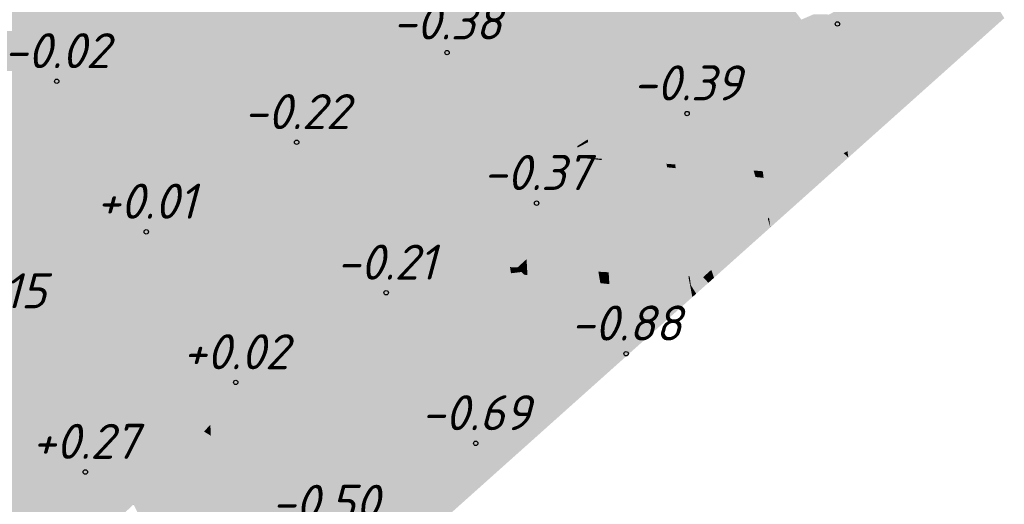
# Model space of a CAD drawing. Header units: metres. Extents: x 30306 to 66711, y 390887 to 402752.
# Tile 63 of 80: x 66248 to 66276, y 402616 to 402629. Entities that reach past the tile are written whole.
import ezdxf

# ---------------------------------------------------------------- set-up
doc = ezdxf.new("R2010")
doc.units = ezdxf.units.M
for name, color, linetype in [('GM-C3D-SURFACE-LABELS', 1, 'Continuous'), ('GM-C3D-SURFACE-TIN', 7, 'Continuous'), ('GM-C3D-SURFACE-TIN LABEL', 7, 'Continuous')]:
    doc.layers.add(name, color=color, linetype=linetype)
doc.styles.get("Standard").update_dxf_attribs({"font": 'isocpeur.ttf'})

msp = doc.modelspace()

# ---------------------------------------------------------------- linework, layer by layer
at = {"layer": 'GM-C3D-SURFACE-TIN', "color": 40, "linetype": 'Continuous', "lineweight": -3}
for points in [[(66248.3, 402643.931), (66230, 402623.655), (66248.313, 402643.804)], [(66248.313, 402643.804), (66230, 402623.655), (66238.081, 402620.942)], [(66248.313, 402643.804), (66238.081, 402620.942), (66249.49, 402627.02)], [(66248.313, 402643.804), (66250.063, 402626.228), (66250.816, 402625.185)], [(66248.313, 402643.804), (66250.816, 402625.185), (66250.662, 402634.861)], [(66248.313, 402643.804), (66249.49, 402627.02), (66250.063, 402626.228)], [(66252.451, 402638.912), (66251.994, 402629.738), (66253.439, 402624.177)], [(66252.451, 402638.912), (66253.439, 402624.177), (66252.74, 402638.562)], [(66253.288, 402637.898), (66252.74, 402638.562), (66253.439, 402624.177)], [(66253.288, 402637.898), (66253.439, 402624.177), (66254.504, 402620.082)], [(66253.288, 402637.898), (66254.504, 402620.082), (66253.316, 402637.864)], [(66253.342, 402637.841), (66253.316, 402637.864), (66254.504, 402620.082)], [(66253.836, 402637.401), (66253.342, 402637.841), (66255.343, 402620.497)], [(66253.342, 402637.841), (66254.504, 402620.082), (66255.343, 402620.497)], [(66253.836, 402637.401), (66255.343, 402620.497), (66255.163, 402635.11)], [(66255.163, 402635.11), (66255.902, 402620.774), (66256.333, 402631.566)], [(66255.163, 402635.11), (66255.343, 402620.497), (66255.902, 402620.774)], [(66250.662, 402634.861), (66251.129, 402624.752), (66251.729, 402623.922)], [(66250.662, 402634.861), (66251.729, 402623.922), (66251.994, 402629.738)], [(66250.662, 402634.861), (66250.816, 402625.185), (66251.129, 402624.752)], [(66256.635, 402634.788), (66256.333, 402631.566), (66257.866, 402626.926)], [(66256.635, 402634.788), (66257.866, 402626.926), (66257.476, 402633.987)], [(66258.278, 402633.225), (66257.476, 402633.987), (66257.866, 402626.926)], [(66258.278, 402633.225), (66257.866, 402626.926), (66258.86, 402629.697)], [(66259.212, 402632.817), (66258.86, 402629.697), (66260.375, 402623.178)], [(66259.212, 402632.817), (66260.375, 402623.178), (66259.802, 402632.761)], [(66260.487, 402632.697), (66259.802, 402632.761), (66260.375, 402623.178)], [(66260.694, 402632.677), (66260.487, 402632.697), (66260.375, 402623.178)], [(66260.694, 402632.677), (66260.375, 402623.178), (66262.002, 402624.28)], [(66260.997, 402632.649), (66260.694, 402632.677), (66262.002, 402624.28)], [(66260.997, 402632.649), (66262.002, 402624.28), (66262.28, 402629.376)], [(66260.997, 402632.649), (66262.28, 402629.376), (66262.131, 402631.646)], [(66266.75, 402632.177), (66266.175, 402631.808), (66266.748, 402627.389)], [(66266.75, 402632.177), (66266.748, 402627.389), (66268.155, 402628.839)], [(66266.75, 402632.177), (66268.155, 402628.839), (66267.179, 402632.153)], [(66267.516, 402632.135), (66267.179, 402632.153), (66268.155, 402628.839)], [(66267.516, 402632.135), (66268.155, 402628.839), (66268.397, 402629.597)], [(66268.523, 402632.079), (66268.397, 402629.597), (66269.028, 402628.703)], [(66268.523, 402632.079), (66269.028, 402628.703), (66268.564, 402632.111)], [(66268.564, 402632.111), (66269.028, 402628.703), (66270.629, 402629.384)], [(66266.052, 402631.728), (66265.578, 402631.425), (66266.406, 402627.17)], [(66266.175, 402631.808), (66266.052, 402631.728), (66266.406, 402627.17)], [(66266.175, 402631.808), (66266.406, 402627.17), (66266.748, 402627.389)], [(66256.333, 402631.566), (66255.902, 402620.774), (66257.586, 402621.608)], [(66256.333, 402631.566), (66257.586, 402621.608), (66257.866, 402626.926)], [(66262.131, 402631.646), (66262.28, 402629.376), (66262.182, 402631.601)], [(66262.182, 402631.601), (66262.28, 402629.376), (66262.42, 402629.018)], [(66262.182, 402631.601), (66262.42, 402629.018), (66262.281, 402631.513)], [(66262.281, 402631.513), (66262.42, 402629.018), (66262.296, 402631.5)], [(66263.438, 402630.49), (66262.296, 402631.5), (66262.42, 402629.018)], [(66264.653, 402630.831), (66266.406, 402627.17), (66265.578, 402631.425)], [(66264.142, 402630.503), (66264.88, 402626.191), (66264.601, 402630.797)], [(66264.653, 402630.831), (66264.601, 402630.797), (66264.88, 402626.191)], [(66264.653, 402630.831), (66264.88, 402626.191), (66266.406, 402627.17)], [(66263.438, 402630.49), (66262.42, 402629.018), (66263.751, 402628.625)], [(66263.726, 402630.236), (66263.438, 402630.49), (66263.751, 402628.625)], [(66263.726, 402630.236), (66264.528, 402625.965), (66264.006, 402630.416)], [(66264.006, 402630.416), (66264.88, 402626.191), (66264.142, 402630.503)], [(66264.006, 402630.416), (66264.528, 402625.965), (66264.88, 402626.191)], [(66272.635, 402628.611), (66273.042, 402630.387), (66271.418, 402629.528)], [(66272.635, 402628.611), (66273.565, 402629.051), (66273.042, 402630.387)], [(66273.753, 402629.14), (66273.403, 402630.48), (66273.042, 402630.387)], [(66273.753, 402629.14), (66273.042, 402630.387), (66273.565, 402629.051)], [(66275.624, 402630.024), (66273.403, 402630.48), (66273.753, 402629.14)], [(66263.726, 402630.236), (66263.751, 402628.625), (66264.528, 402625.965)], [(66251.994, 402629.738), (66251.729, 402623.922), (66252.768, 402622.484)], [(66251.994, 402629.738), (66252.768, 402622.484), (66253.295, 402621.755)], [(66251.994, 402629.738), (66253.295, 402621.755), (66253.439, 402624.177)], [(66258.86, 402629.697), (66257.866, 402626.926), (66259.336, 402622.475)], [(66258.86, 402629.697), (66259.336, 402622.475), (66259.818, 402622.801)], [(66258.86, 402629.697), (66259.818, 402622.801), (66260.375, 402623.178)], [(66268.397, 402629.597), (66268.155, 402628.839), (66268.337, 402628.409)], [(66268.397, 402629.597), (66268.337, 402628.409), (66268.63, 402628.534)], [(66268.397, 402629.597), (66268.63, 402628.534), (66269.028, 402628.703)], [(66270.629, 402629.384), (66271.034, 402629.324), (66270.983, 402629.535)], [(66270.983, 402629.535), (66271.034, 402629.324), (66271.418, 402629.528)], [(66271.352, 402628.005), (66271.418, 402629.528), (66271.034, 402629.324)], [(66271.352, 402628.005), (66271.607, 402628.125), (66271.418, 402629.528)], [(66272.635, 402628.611), (66271.418, 402629.528), (66271.607, 402628.125)], [(66262.28, 402629.376), (66262.002, 402624.28), (66262.589, 402624.677)], [(66262.28, 402629.376), (66262.589, 402624.677), (66262.42, 402629.018)], [(66269.028, 402628.703), (66270.708, 402629.152), (66270.629, 402629.384)], [(66270.629, 402629.384), (66270.708, 402629.152), (66271.034, 402629.324)], [(66271.134, 402627.901), (66271.034, 402629.324), (66270.708, 402629.152)], [(66271.134, 402627.901), (66271.352, 402628.005), (66271.034, 402629.324)], [(66262.42, 402629.018), (66262.659, 402624.725), (66263.8, 402625.498)], [(66263.751, 402628.625), (66262.42, 402629.018), (66263.8, 402625.498)], [(66262.42, 402629.018), (66262.589, 402624.677), (66262.659, 402624.725)], [(66269.028, 402628.703), (66269.084, 402628.293), (66270.708, 402629.152)], [(66270.016, 402627.373), (66270.708, 402629.152), (66269.084, 402628.293)], [(66270.016, 402627.373), (66271.134, 402627.901), (66270.708, 402629.152)], [(66263.751, 402628.625), (66263.8, 402625.498), (66264.23, 402625.773)], [(66263.751, 402628.625), (66264.23, 402625.773), (66264.528, 402625.965)], [(66268.155, 402628.839), (66266.748, 402627.389), (66268.291, 402628.38)], [(66268.155, 402628.839), (66268.291, 402628.38), (66268.337, 402628.409)], [(66268.63, 402628.534), (66269.084, 402628.293), (66269.028, 402628.703)], [(66268.291, 402628.38), (66266.748, 402627.389), (66268.42, 402627.942)], [(66268.291, 402628.38), (66268.42, 402627.942), (66268.337, 402628.409)], [(66268.337, 402628.409), (66268.724, 402628.103), (66268.63, 402628.534)], [(66268.337, 402628.409), (66268.42, 402627.942), (66268.724, 402628.103)], [(66268.63, 402628.534), (66268.724, 402628.103), (66269.084, 402628.293)], [(66268.762, 402626.78), (66268.724, 402628.103), (66268.42, 402627.942)], [(66269.038, 402626.91), (66269.084, 402628.293), (66268.724, 402628.103)], [(66268.991, 402626.888), (66269.038, 402626.91), (66268.724, 402628.103)], [(66268.945, 402626.866), (66268.991, 402626.888), (66268.724, 402628.103)], [(66268.762, 402626.78), (66268.945, 402626.866), (66268.724, 402628.103)], [(66269.038, 402626.91), (66269.258, 402627.014), (66269.084, 402628.293)], [(66269.258, 402627.014), (66270.016, 402627.373), (66269.084, 402628.293)], [(66266.748, 402627.389), (66266.788, 402627.078), (66268.42, 402627.942)], [(66266.938, 402625.918), (66268.42, 402627.942), (66266.788, 402627.078)], [(66266.938, 402625.918), (66267.512, 402626.189), (66268.42, 402627.942)], [(66267.512, 402626.189), (66268.762, 402626.78), (66268.42, 402627.942)], [(66266.748, 402627.389), (66266.406, 402627.17), (66266.788, 402627.078)], [(66264.88, 402626.191), (66266.458, 402626.904), (66266.406, 402627.17)], [(66266.406, 402627.17), (66266.458, 402626.904), (66266.788, 402627.078)], [(66266.816, 402625.859), (66266.788, 402627.078), (66266.458, 402626.904)], [(66266.816, 402625.859), (66266.938, 402625.918), (66266.788, 402627.078)], [(66257.866, 402626.926), (66257.586, 402621.608), (66258.144, 402621.884)], [(66257.866, 402626.926), (66258.144, 402621.884), (66259.336, 402622.475)], [(66264.88, 402626.191), (66264.888, 402626.073), (66266.458, 402626.904)], [(66266.139, 402625.539), (66266.458, 402626.904), (66264.888, 402626.073)], [(66266.139, 402625.539), (66266.674, 402625.792), (66266.458, 402626.904)], [(66266.674, 402625.792), (66266.816, 402625.859), (66266.458, 402626.904)], [(66264.528, 402625.965), (66264.888, 402626.073), (66264.88, 402626.191)], [(66264.528, 402625.965), (66264.23, 402625.773), (66264.537, 402625.887)], [(66264.23, 402625.773), (66264.237, 402625.729), (66264.537, 402625.887)], [(66264.59, 402625.437), (66264.537, 402625.887), (66264.237, 402625.729)], [(66264.528, 402625.965), (66264.537, 402625.887), (66264.888, 402626.073)], [(66264.928, 402625.41), (66264.888, 402626.073), (66264.537, 402625.887)], [(66264.928, 402625.41), (66264.537, 402625.887), (66264.59, 402625.437)], [(66265.734, 402625.348), (66266.139, 402625.539), (66264.888, 402626.073)], [(66265.734, 402625.348), (66264.888, 402626.073), (66264.928, 402625.41)], [(66264.23, 402625.773), (66263.8, 402625.498), (66264.237, 402625.729)], [(66264.283, 402625.46), (66264.237, 402625.729), (66263.8, 402625.498)], [(66264.59, 402625.437), (66264.237, 402625.729), (66264.283, 402625.46)], [(66264.285, 402625.444), (66263.8, 402625.498), (66262.659, 402624.725)], [(66264.51, 402624.109), (66264.285, 402625.444), (66262.659, 402624.725)], [(66264.283, 402625.46), (66263.8, 402625.498), (66264.285, 402625.444)], [(66264.59, 402625.437), (66264.283, 402625.46), (66264.285, 402625.444)], [(66264.59, 402625.437), (66264.285, 402625.444), (66264.593, 402625.41)], [(66264.678, 402624.262), (66264.593, 402625.41), (66264.285, 402625.444)], [(66264.678, 402624.262), (66264.285, 402625.444), (66264.51, 402624.109)], [(66264.928, 402625.41), (66264.59, 402625.437), (66264.593, 402625.41)], [(66264.928, 402625.41), (66264.593, 402625.41), (66264.93, 402625.373)], [(66264.678, 402624.262), (66264.723, 402624.302), (66264.593, 402625.41)], [(66264.941, 402624.5), (66264.93, 402625.373), (66264.593, 402625.41)], [(66264.941, 402624.5), (66264.593, 402625.41), (66264.723, 402624.302)], [(66265.734, 402625.348), (66264.928, 402625.41), (66264.93, 402625.373)], [(66265.734, 402625.348), (66264.93, 402625.373), (66265.755, 402625.326)], [(66265.801, 402625.278), (66265.755, 402625.326), (66264.93, 402625.373)], [(66264.941, 402624.5), (66264.981, 402624.536), (66264.93, 402625.373)], [(66265.801, 402625.278), (66264.93, 402625.373), (66264.981, 402624.536)], [(66262.78, 402622.544), (66262.659, 402624.725), (66262.589, 402624.677)], [(66262.78, 402622.544), (66263.764, 402623.435), (66262.659, 402624.725)], [(66264.51, 402624.109), (66262.659, 402624.725), (66263.764, 402623.435)], [(66262.731, 402622.501), (66262.589, 402624.677), (66262.002, 402624.28)], [(66262.731, 402622.501), (66262.773, 402622.538), (66262.589, 402624.677)], [(66262.78, 402622.544), (66262.589, 402624.677), (66262.773, 402622.538)], [(66253.439, 402624.177), (66253.295, 402621.755), (66253.576, 402621.366)], [(66253.439, 402624.177), (66253.576, 402621.366), (66254.504, 402620.082)], [(66262.307, 402622.319), (66262.002, 402624.28), (66260.375, 402623.178)], [(66262.731, 402622.501), (66262.002, 402624.28), (66262.684, 402622.458)], [(66262.519, 402622.308), (66262.684, 402622.458), (66262.002, 402624.28)], [(66262.519, 402622.308), (66262.002, 402624.28), (66262.307, 402622.319)], [(66260.42, 402622.418), (66260.375, 402623.178), (66259.818, 402622.801)], [(66262.307, 402622.319), (66260.375, 402623.178), (66260.42, 402622.418)], [(66259.867, 402622.447), (66259.818, 402622.801), (66259.336, 402622.475)], [(66260.42, 402622.418), (66259.818, 402622.801), (66259.867, 402622.447)], [(66259.336, 402622.475), (66258.144, 402621.884), (66258.161, 402621.572)], [(66259.336, 402622.475), (66258.161, 402621.572), (66258.169, 402621.434)], [(66259.872, 402622.416), (66259.336, 402622.475), (66258.169, 402621.434)], [(66259.867, 402622.447), (66259.336, 402622.475), (66259.87, 402622.431)], [(66259.87, 402622.431), (66259.336, 402622.475), (66259.872, 402622.416)], [(66260.42, 402622.418), (66259.867, 402622.447), (66259.87, 402622.431)], [(66260.341, 402619.041), (66259.872, 402622.416), (66258.169, 402621.434)], [(66260.42, 402622.418), (66259.87, 402622.431), (66260.422, 402622.385)], [(66260.422, 402622.385), (66259.87, 402622.431), (66259.872, 402622.416)], [(66260.422, 402622.385), (66259.872, 402622.416), (66260.424, 402622.355)], [(66260.602, 402619.378), (66260.424, 402622.355), (66259.872, 402622.416)], [(66260.602, 402619.378), (66259.872, 402622.416), (66260.341, 402619.041)], [(66262.307, 402622.319), (66260.42, 402622.418), (66260.422, 402622.385)], [(66262.307, 402622.319), (66260.422, 402622.385), (66262.321, 402622.229)], [(66262.321, 402622.229), (66260.422, 402622.385), (66260.424, 402622.355)], [(66262.321, 402622.229), (66260.424, 402622.355), (66262.335, 402622.144)], [(66262.403, 402621.704), (66262.335, 402622.144), (66260.424, 402622.355)], [(66262.403, 402621.704), (66260.424, 402622.355), (66261.445, 402620.467)], [(66260.602, 402619.378), (66261.445, 402620.467), (66260.424, 402622.355)], [(66262.519, 402622.308), (66262.307, 402622.319), (66262.321, 402622.229)], [(66262.519, 402622.308), (66262.321, 402622.229), (66262.558, 402622.267)], [(66262.616, 402622.205), (66262.558, 402622.267), (66262.321, 402622.229)], [(66262.616, 402622.205), (66262.321, 402622.229), (66262.335, 402622.144)], [(66262.616, 402622.205), (66262.335, 402622.144), (66262.639, 402622.18)], [(66262.712, 402622.102), (66262.639, 402622.18), (66262.335, 402622.144)], [(66258.144, 402621.884), (66257.586, 402621.608), (66258.161, 402621.572)], [(66262.712, 402622.102), (66262.335, 402622.144), (66262.403, 402621.704)], [(66257.586, 402621.608), (66255.902, 402620.774), (66257.641, 402621.172)], [(66258.161, 402621.572), (66257.586, 402621.608), (66257.641, 402621.172)], [(66258.169, 402621.434), (66258.161, 402621.572), (66257.641, 402621.172)], [(66258.169, 402621.434), (66257.641, 402621.172), (66257.665, 402620.985)], [(66258.436, 402616.583), (66258.169, 402621.434), (66257.665, 402620.985)], [(66260.341, 402619.041), (66258.169, 402621.434), (66259.645, 402618.143)], [(66258.436, 402616.583), (66259.645, 402618.143), (66258.169, 402621.434)], [(66257.641, 402621.172), (66255.902, 402620.774), (66255.948, 402619.871)], [(66257.665, 402620.985), (66257.641, 402621.172), (66255.948, 402619.871)], [(66255.902, 402620.774), (66255.343, 402620.497), (66255.948, 402619.871)], [(66257.665, 402620.985), (66255.948, 402619.871), (66255.969, 402619.473)], [(66258.249, 402616.341), (66257.665, 402620.985), (66255.969, 402619.473)], [(66258.436, 402616.583), (66257.665, 402620.985), (66258.249, 402616.341)], [(66255.343, 402620.497), (66254.504, 402620.082), (66255.458, 402619.494)], [(66255.948, 402619.871), (66255.343, 402620.497), (66255.458, 402619.494)], [(66255.458, 402619.494), (66254.504, 402620.082), (66254.977, 402619.443)], [(66255.969, 402619.473), (66255.948, 402619.871), (66255.458, 402619.494)], [(66255.458, 402619.494), (66254.977, 402619.443), (66255.127, 402619.24)], [(66255.508, 402619.062), (66255.458, 402619.494), (66255.127, 402619.24)], [(66255.969, 402619.473), (66255.458, 402619.494), (66255.508, 402619.062)], [(66256.262, 402613.777), (66255.969, 402619.473), (66255.508, 402619.062)], [(66258.249, 402616.341), (66255.969, 402619.473), (66257.678, 402615.604)], [(66256.262, 402613.777), (66257.678, 402615.604), (66255.969, 402619.473)], [(66255.508, 402619.062), (66254.427, 402618.518), (66253.748, 402617.817)], [(66255.508, 402619.062), (66253.748, 402617.817), (66253.763, 402617.507)], [(66256.136, 402613.614), (66255.508, 402619.062), (66253.763, 402617.507)], [(66255.508, 402619.062), (66255.127, 402619.24), (66254.427, 402618.518)], [(66256.262, 402613.777), (66255.508, 402619.062), (66256.136, 402613.614)], [(66253.763, 402617.507), (66253.748, 402617.817), (66253.565, 402617.628)], [(66253.34, 402617.13), (66253.314, 402617.369), (66252.94, 402616.984)], [(66253.763, 402617.507), (66253.565, 402617.628), (66253.314, 402617.369)], [(66253.763, 402617.507), (66253.314, 402617.369), (66253.34, 402617.13)], [(66254.082, 402610.962), (66253.763, 402617.507), (66253.34, 402617.13)], [(66256.136, 402613.614), (66253.763, 402617.507), (66255.704, 402613.057)], [(66254.082, 402610.962), (66255.704, 402613.057), (66253.763, 402617.507)], [(66253.34, 402617.13), (66252.94, 402616.984), (66251.554, 402615.554)], [(66253.34, 402617.13), (66251.554, 402615.554), (66251.555, 402615.539)], [(66254.008, 402610.867), (66253.34, 402617.13), (66251.555, 402615.539)], [(66254.082, 402610.962), (66253.34, 402617.13), (66254.008, 402610.867)], [(66251.555, 402615.539), (66251.554, 402615.554), (66251.548, 402615.547)]]:
    msp.add_solid(points, dxfattribs=at)
at = {"layer": 'GM-C3D-SURFACE-TIN', "color": 50, "linetype": 'Continuous', "lineweight": -3}
for points in [[(66274.198, 402627.434), (66275.624, 402630.024), (66273.753, 402629.14)], [(66274.198, 402627.434), (66276.115, 402629.924), (66275.624, 402630.024)], [(66274.198, 402627.434), (66276.425, 402629.425), (66276.115, 402629.924)], [(66274.198, 402627.434), (66273.565, 402629.051), (66272.635, 402628.611)], [(66274.198, 402627.434), (66273.753, 402629.14), (66273.565, 402629.051)], [(66272.429, 402625.854), (66272.635, 402628.611), (66271.607, 402628.125)], [(66272.429, 402625.854), (66274.198, 402627.434), (66272.635, 402628.611)], [(66271.929, 402625.617), (66271.607, 402628.125), (66271.352, 402628.005)], [(66271.929, 402625.617), (66271.946, 402625.625), (66271.607, 402628.125)], [(66272.429, 402625.854), (66271.607, 402628.125), (66271.946, 402625.625)], [(66271.838, 402625.574), (66271.134, 402627.901), (66270.016, 402627.373)], [(66271.914, 402625.61), (66271.352, 402628.005), (66271.134, 402627.901)], [(66271.838, 402625.574), (66271.914, 402625.61), (66271.134, 402627.901)], [(66271.914, 402625.61), (66271.929, 402625.617), (66271.352, 402628.005)], [(66271.356, 402625.346), (66270.016, 402627.373), (66269.258, 402627.014)], [(66271.356, 402625.346), (66271.838, 402625.574), (66270.016, 402627.373)], [(66269.525, 402625.055), (66269.258, 402627.014), (66269.038, 402626.91)], [(66271.356, 402625.346), (66269.258, 402627.014), (66269.525, 402625.055)], [(66269.265, 402625.075), (66268.762, 402626.78), (66267.512, 402626.189)], [(66269.265, 402625.075), (66268.945, 402626.866), (66268.762, 402626.78)], [(66269.39, 402625.066), (66268.991, 402626.888), (66268.945, 402626.866)], [(66269.39, 402625.066), (66268.945, 402626.866), (66269.265, 402625.075)], [(66269.525, 402625.055), (66269.038, 402626.91), (66268.991, 402626.888)], [(66269.525, 402625.055), (66268.991, 402626.888), (66269.39, 402625.066)], [(66267.025, 402625.248), (66267.512, 402626.189), (66266.938, 402625.918)], [(66269.265, 402625.075), (66267.512, 402626.189), (66267.025, 402625.248)], [(66267.025, 402625.248), (66266.816, 402625.859), (66266.674, 402625.792)], [(66267.025, 402625.248), (66266.938, 402625.918), (66266.816, 402625.859)], [(66266.776, 402625.268), (66266.139, 402625.539), (66265.734, 402625.348)], [(66266.776, 402625.268), (66266.674, 402625.792), (66266.139, 402625.539)], [(66267.025, 402625.248), (66266.674, 402625.792), (66266.776, 402625.268)], [(66265.124, 402622.172), (66265.801, 402625.278), (66264.981, 402624.536)], [(66265.124, 402622.172), (66266.795, 402625.168), (66265.801, 402625.278)], [(66266.776, 402625.268), (66265.734, 402625.348), (66265.755, 402625.326)], [(66266.776, 402625.268), (66265.755, 402625.326), (66265.801, 402625.278)], [(66266.776, 402625.268), (66265.801, 402625.278), (66266.795, 402625.168)], [(66267.025, 402625.248), (66266.776, 402625.268), (66266.795, 402625.168)], [(66267.025, 402625.248), (66266.795, 402625.168), (66267.039, 402625.142)], [(66269.265, 402625.075), (66267.025, 402625.248), (66267.039, 402625.142)], [(66271.356, 402625.346), (66269.525, 402625.055), (66270.57, 402624.975)], [(66267.401, 402622.053), (66266.795, 402625.168), (66265.124, 402622.172)], [(66267.401, 402622.053), (66267.039, 402625.142), (66266.795, 402625.168)], [(66269.265, 402625.075), (66267.039, 402625.142), (66269.319, 402624.891)], [(66267.823, 402622.031), (66268.055, 402622.241), (66267.039, 402625.142)], [(66267.823, 402622.031), (66267.039, 402625.142), (66267.439, 402622.051)], [(66268.329, 402622.489), (66269.319, 402624.891), (66267.039, 402625.142)], [(66268.329, 402622.489), (66267.039, 402625.142), (66268.055, 402622.241)], [(66267.439, 402622.051), (66267.039, 402625.142), (66267.401, 402622.053)], [(66269.39, 402625.066), (66269.265, 402625.075), (66269.319, 402624.891)], [(66269.39, 402625.066), (66269.319, 402624.891), (66269.431, 402624.879)], [(66269.525, 402625.055), (66269.39, 402625.066), (66269.431, 402624.879)], [(66269.525, 402625.055), (66269.431, 402624.879), (66269.551, 402624.866)], [(66270.758, 402624.776), (66270.57, 402624.975), (66269.525, 402625.055)], [(66270.758, 402624.776), (66269.525, 402625.055), (66269.551, 402624.866)], [(66268.329, 402622.489), (66269.67, 402623.702), (66269.319, 402624.891)], [(66269.685, 402623.716), (66269.431, 402624.879), (66269.319, 402624.891)], [(66269.685, 402623.716), (66269.319, 402624.891), (66269.67, 402623.702)], [(66269.705, 402623.734), (66269.551, 402624.866), (66269.431, 402624.879)], [(66269.705, 402623.734), (66269.431, 402624.879), (66269.685, 402623.716)], [(66270.758, 402624.776), (66269.551, 402624.866), (66270.804, 402624.728)], [(66269.705, 402623.734), (66270.804, 402624.728), (66269.551, 402624.866)], [(66264.971, 402622.18), (66264.941, 402624.5), (66264.723, 402624.302)], [(66265.124, 402622.172), (66264.981, 402624.536), (66264.941, 402624.5)], [(66265.124, 402622.172), (66264.941, 402624.5), (66264.971, 402622.18)], [(66264.832, 402622.188), (66264.678, 402624.262), (66264.51, 402624.109)], [(66264.971, 402622.18), (66264.723, 402624.302), (66264.678, 402624.262)], [(66264.971, 402622.18), (66264.678, 402624.262), (66264.832, 402622.188)], [(66264.832, 402622.188), (66264.51, 402624.109), (66263.764, 402623.435)], [(66264.832, 402622.188), (66263.764, 402623.435), (66262.78, 402622.544)], [(66262.745, 402622.297), (66262.684, 402622.458), (66262.519, 402622.308)], [(66262.745, 402622.297), (66262.731, 402622.501), (66262.684, 402622.458)], [(66262.794, 402622.294), (66262.773, 402622.538), (66262.731, 402622.501)], [(66262.794, 402622.294), (66262.731, 402622.501), (66262.745, 402622.297)], [(66262.794, 402622.294), (66262.78, 402622.544), (66262.773, 402622.538)], [(66264.832, 402622.188), (66262.78, 402622.544), (66262.794, 402622.294)], [(66262.745, 402622.297), (66262.519, 402622.308), (66262.558, 402622.267)], [(66262.745, 402622.297), (66262.558, 402622.267), (66262.616, 402622.205)], [(66262.745, 402622.297), (66262.616, 402622.205), (66262.752, 402622.194)], [(66262.752, 402622.194), (66262.616, 402622.205), (66262.639, 402622.18)], [(66262.752, 402622.194), (66262.639, 402622.18), (66262.712, 402622.102)], [(66262.752, 402622.194), (66262.712, 402622.102), (66262.758, 402622.097)], [(66262.794, 402622.294), (66262.745, 402622.297), (66262.752, 402622.194)], [(66262.794, 402622.294), (66262.752, 402622.194), (66262.799, 402622.19)], [(66262.799, 402622.19), (66262.752, 402622.194), (66262.758, 402622.097)], [(66262.799, 402622.19), (66262.758, 402622.097), (66262.805, 402622.092)], [(66264.832, 402622.188), (66262.794, 402622.294), (66262.799, 402622.19)], [(66264.832, 402622.188), (66262.799, 402622.19), (66264.86, 402622.02)], [(66264.86, 402622.02), (66262.799, 402622.19), (66262.805, 402622.092)], [(66264.971, 402622.18), (66264.832, 402622.188), (66264.86, 402622.02)], [(66264.971, 402622.18), (66264.86, 402622.02), (66264.991, 402622.009)], [(66265.124, 402622.172), (66264.971, 402622.18), (66264.991, 402622.009)], [(66265.124, 402622.172), (66264.991, 402622.009), (66265.135, 402621.997)], [(66267.401, 402622.053), (66265.124, 402622.172), (66265.135, 402621.997)], [(66263.061, 402617.481), (66262.712, 402622.102), (66262.403, 402621.704)], [(66263.061, 402617.481), (66262.758, 402622.097), (66262.712, 402622.102)], [(66263.061, 402617.481), (66262.805, 402622.092), (66262.758, 402622.097)], [(66264.86, 402622.02), (66262.805, 402622.092), (66264.887, 402621.862)], [(66265.288, 402619.472), (66264.887, 402621.862), (66262.805, 402622.092)], [(66265.288, 402619.472), (66262.805, 402622.092), (66263.061, 402617.481)], [(66264.991, 402622.009), (66264.86, 402622.02), (66264.887, 402621.862)], [(66264.991, 402622.009), (66264.887, 402621.862), (66265.01, 402621.848)], [(66265.135, 402621.997), (66264.991, 402622.009), (66265.01, 402621.848)], [(66265.135, 402621.997), (66265.01, 402621.848), (66265.145, 402621.833)], [(66267.401, 402622.053), (66265.135, 402621.997), (66267.449, 402621.807)], [(66267.449, 402621.807), (66265.135, 402621.997), (66265.145, 402621.833)], [(66267.439, 402622.051), (66267.401, 402622.053), (66267.449, 402621.807)], [(66267.973, 402621.871), (66267.823, 402622.031), (66267.439, 402622.051)], [(66267.973, 402621.871), (66267.439, 402622.051), (66267.863, 402621.773)], [(66267.863, 402621.773), (66267.439, 402622.051), (66267.471, 402621.805)], [(66267.439, 402622.051), (66267.449, 402621.807), (66267.471, 402621.805)], [(66263.061, 402617.481), (66262.403, 402621.704), (66261.445, 402620.467)], [(66265.288, 402619.472), (66265.01, 402621.848), (66264.887, 402621.862)], [(66265.288, 402619.472), (66265.145, 402621.833), (66265.01, 402621.848)], [(66267.449, 402621.807), (66265.145, 402621.833), (66267.494, 402621.574)], [(66267.516, 402621.463), (66267.494, 402621.574), (66265.145, 402621.833)], [(66267.516, 402621.463), (66265.145, 402621.833), (66265.288, 402619.472)], [(66267.471, 402621.805), (66267.449, 402621.807), (66267.494, 402621.574)], [(66267.471, 402621.805), (66267.501, 402621.573), (66267.625, 402621.56)], [(66267.471, 402621.805), (66267.494, 402621.574), (66267.501, 402621.573)], [(66267.863, 402621.773), (66267.471, 402621.805), (66267.625, 402621.56)], [(66267.516, 402621.463), (66267.501, 402621.573), (66267.494, 402621.574)], [(66267.625, 402621.56), (66267.501, 402621.573), (66267.516, 402621.463)], [(66263.061, 402617.481), (66261.445, 402620.467), (66260.602, 402619.378)], [(66260.834, 402615.491), (66260.602, 402619.378), (66260.341, 402619.041)], [(66263.061, 402617.481), (66260.602, 402619.378), (66260.834, 402615.491)], [(66260.834, 402615.491), (66260.341, 402619.041), (66259.645, 402618.143)], [(66260.834, 402615.491), (66259.645, 402618.143), (66258.436, 402616.583)], [(66258.606, 402613.5), (66258.436, 402616.583), (66258.249, 402616.341)], [(66260.834, 402615.491), (66258.436, 402616.583), (66258.606, 402613.5)], [(66258.606, 402613.5), (66258.249, 402616.341), (66257.678, 402615.604)], [(66258.606, 402613.5), (66257.678, 402615.604), (66256.262, 402613.777)]]:
    msp.add_solid(points, dxfattribs=at)
at = {"layer": 'GM-C3D-SURFACE-TIN', "color": 23, "linetype": 'Continuous', "lineweight": -3}
for points in [[(66238.081, 402620.942), (66250.202, 402616.872), (66249.49, 402627.02)], [(66250.063, 402626.228), (66249.49, 402627.02), (66250.202, 402616.872)], [(66250.816, 402625.185), (66250.063, 402626.228), (66250.939, 402617.422)], [(66250.063, 402626.228), (66250.202, 402616.872), (66250.939, 402617.422)], [(66251.129, 402624.752), (66250.816, 402625.185), (66250.939, 402617.422)], [(66251.129, 402624.752), (66250.939, 402617.422), (66251.45, 402617.803)], [(66251.729, 402623.922), (66251.129, 402624.752), (66251.45, 402617.803)], [(66252.768, 402622.484), (66251.729, 402623.922), (66251.45, 402617.803)], [(66252.768, 402622.484), (66251.45, 402617.803), (66253.134, 402619.06)], [(66253.295, 402621.755), (66252.768, 402622.484), (66253.134, 402619.06)], [(66253.576, 402621.366), (66253.295, 402621.755), (66253.134, 402619.06)], [(66253.576, 402621.366), (66253.134, 402619.06), (66253.669, 402619.459)], [(66254.504, 402620.082), (66253.576, 402621.366), (66253.669, 402619.459)], [(66238.081, 402620.942), (66246.709, 402612.771), (66250.202, 402616.872)], [(66254.504, 402620.082), (66253.669, 402619.459), (66253.676, 402619.306)], [(66254.504, 402620.082), (66253.676, 402619.306), (66254.977, 402619.443)], [(66253.676, 402619.306), (66253.669, 402619.459), (66253.134, 402619.06)], [(66254.977, 402619.443), (66253.676, 402619.306), (66253.731, 402618.167)], [(66254.977, 402619.443), (66253.731, 402618.167), (66255.127, 402619.24)], [(66253.159, 402618.821), (66253.134, 402619.06), (66251.45, 402617.803)], [(66253.676, 402619.306), (66253.134, 402619.06), (66253.159, 402618.821)], [(66253.676, 402619.306), (66253.159, 402618.821), (66253.731, 402618.167)], [(66255.127, 402619.24), (66253.731, 402618.167), (66254.427, 402618.518)], [(66253.159, 402618.821), (66251.45, 402617.803), (66251.476, 402617.242)], [(66253.159, 402618.821), (66251.476, 402617.242), (66253.267, 402617.81)], [(66253.731, 402618.167), (66253.159, 402618.821), (66253.267, 402617.81)], [(66253.748, 402617.817), (66254.427, 402618.518), (66253.731, 402618.167)], [(66253.748, 402617.817), (66253.731, 402618.167), (66253.267, 402617.81)], [(66251.476, 402617.242), (66251.45, 402617.803), (66250.939, 402617.422)], [(66253.267, 402617.81), (66251.476, 402617.242), (66251.512, 402616.462)], [(66253.314, 402617.369), (66253.267, 402617.81), (66251.512, 402616.462)], [(66253.748, 402617.817), (66253.267, 402617.81), (66253.565, 402617.628)], [(66253.314, 402617.369), (66253.565, 402617.628), (66253.267, 402617.81)], [(66251.002, 402616.797), (66250.939, 402617.422), (66250.202, 402616.872)], [(66251.476, 402617.242), (66250.939, 402617.422), (66251.002, 402616.797)], [(66253.314, 402617.369), (66251.512, 402616.462), (66252.94, 402616.984)], [(66251.476, 402617.242), (66251.002, 402616.797), (66251.512, 402616.462)], [(66251.002, 402616.797), (66250.202, 402616.872), (66246.709, 402612.771)], [(66251.554, 402615.554), (66252.94, 402616.984), (66251.512, 402616.462)], [(66251.002, 402616.797), (66246.709, 402612.771), (66251.069, 402616.121)], [(66251.512, 402616.462), (66251.002, 402616.797), (66251.069, 402616.121)], [(66251.554, 402615.554), (66251.512, 402616.462), (66251.069, 402616.121)], [(66251.162, 402615.189), (66251.069, 402616.121), (66246.709, 402612.771)], [(66251.443, 402615.439), (66251.548, 402615.547), (66251.069, 402616.121)], [(66251.443, 402615.439), (66251.069, 402616.121), (66251.162, 402615.189)], [(66251.554, 402615.554), (66251.069, 402616.121), (66251.548, 402615.547)]]:
    msp.add_solid(points, dxfattribs=at)
at = {"layer": 'GM-C3D-SURFACE-TIN', "color": 60, "linetype": 'Continuous', "lineweight": -3}
for points in [[(66271.97, 402625.444), (66272.429, 402625.854), (66271.946, 402625.625)], [(66271.97, 402625.444), (66271.838, 402625.574), (66271.356, 402625.346)], [(66271.97, 402625.444), (66271.914, 402625.61), (66271.838, 402625.574)], [(66271.97, 402625.444), (66271.929, 402625.617), (66271.914, 402625.61)], [(66271.97, 402625.444), (66271.946, 402625.625), (66271.929, 402625.617)], [(66271.376, 402624.912), (66271.356, 402625.346), (66270.57, 402624.975)], [(66271.376, 402624.912), (66271.97, 402625.444), (66271.356, 402625.346)], [(66271.376, 402624.912), (66270.57, 402624.975), (66270.758, 402624.776)], [(66271.13, 402624.692), (66270.804, 402624.728), (66269.705, 402623.734)], [(66271.13, 402624.692), (66269.705, 402623.734), (66269.743, 402623.453)], [(66271.376, 402624.912), (66270.758, 402624.776), (66271.13, 402624.692)], [(66271.13, 402624.692), (66270.758, 402624.776), (66270.804, 402624.728)], [(66269.743, 402623.453), (66269.67, 402623.702), (66268.329, 402622.489)], [(66269.743, 402623.453), (66269.685, 402623.716), (66269.67, 402623.702)], [(66269.743, 402623.453), (66269.705, 402623.734), (66269.685, 402623.716)], [(66269.743, 402623.453), (66268.329, 402622.489), (66268.134, 402622.015)], [(66268.134, 402622.015), (66268.329, 402622.489), (66268.055, 402622.241)], [(66268.134, 402622.015), (66268.055, 402622.241), (66267.823, 402622.031)], [(66268.134, 402622.015), (66267.823, 402622.031), (66267.973, 402621.871)]]:
    msp.add_solid(points, dxfattribs=at)
at = {"layer": 'GM-C3D-SURFACE-TIN LABEL', "color": 6, "linetype": 'Continuous', "lineweight": -3}
for centre in [(66271.66, 402629.259, -0.292), (66260.51, 402628.441, -0.376), (66249.359, 402627.622, -0.019), (66267.363, 402626.702, -0.39), (66256.213, 402625.883, -0.219), (66263.067, 402624.144, -0.368), (66251.917, 402623.326, 0.011), (66258.77, 402621.587, -0.21), (66265.624, 402619.848, -0.881), (66254.474, 402619.029, 0.025), (66261.328, 402617.29, -0.692), (66250.177, 402616.472, 0.265)]:
    msp.add_circle(centre, 0.0625, dxfattribs=at)

# ---------------------------------------------------------------- texts
at = {"layer": 'GM-C3D-SURFACE-LABELS', "color": 10, "linetype": 'Continuous', "lineweight": -3, "char_height": 1, "attachment_point": 8}
for s, insert in [('{\\fISOCPEUR|b0|i1|c0|p34;-0.38}', (66260.51, 402628.816, -0.376)), ('{\\fISOCPEUR|b0|i1|c0|p34;-0.02}', (66249.359, 402627.997, -0.019)), ('{\\fISOCPEUR|b0|i1|c0|p34;-0.39}', (66267.363, 402627.077, -0.39)), ('{\\fISOCPEUR|b0|i1|c0|p34;-0.22}', (66256.213, 402626.258, -0.219)), ('{\\fISOCPEUR|b0|i1|c0|p34;-0.37}', (66263.067, 402624.519, -0.368)), ('{\\fISOCPEUR|b0|i1|c0|p34;-0.21}', (66258.77, 402621.962, -0.21)), ('{\\fISOCPEUR|b0|i1|c0|p34;-0.88}', (66265.624, 402620.223, -0.881)), ('{\\fISOCPEUR|b0|i1|c0|p34;-0.69}', (66261.328, 402617.665, -0.692)), ('{\\fISOCPEUR|b0|i1|c0|p34;-0.50}', (66257.031, 402615.108, -0.502))]:
    msp.add_mtext(s, dxfattribs=dict(at, insert=insert))
at = {"layer": 'GM-C3D-SURFACE-LABELS', "color": 92, "linetype": 'Continuous', "lineweight": -3, "char_height": 1, "attachment_point": 8}
for s, insert in [('{\\fISOCPEUR|b0|i1|c0|p34;+0.01}', (66251.917, 402623.701, 0.011)), ('{\\fISOCPEUR|b0|i1|c0|p34;+0.15}', (66247.62, 402621.144, 0.15)), ('{\\fISOCPEUR|b0|i1|c0|p34;+0.02}', (66254.474, 402619.404, 0.025)), ('{\\fISOCPEUR|b0|i1|c0|p34;+0.27}', (66250.177, 402616.847, 0.265))]:
    msp.add_mtext(s, dxfattribs=dict(at, insert=insert))

doc.saveas('drawing.dxf')
